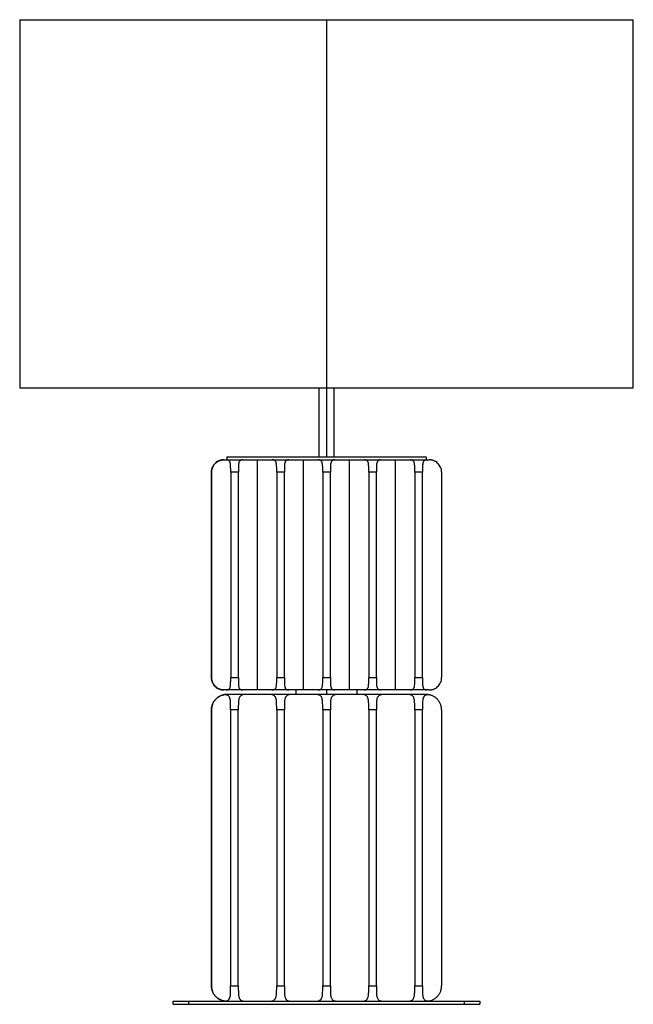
# Paper-space layout '_Posterior' of a CAD drawing. Header units: millimetres. Extents: x -134 to 266, y -357 to 285.
import ezdxf

# ---------------------------------------------------------------- set-up
doc = ezdxf.new("R2010")
doc.units = ezdxf.units.MM

psp = doc.layouts.new('_Posterior')

# ---------------------------------------------------------------- linework, layer by layer
at = {"color": 7, "linetype": 'Continuous', "lineweight": 25}
for p, q in [((-134.22, 285.1), (-134.22, 45.1)), ((-134.22, 285.1), (265.78, 285.1)), ((65.78, 285.1), (65.78, 0.1)), ((265.78, 45.1), (265.78, 285.1)), ((-134.22, 45.1), (265.78, 45.1)), ((60.78, 45.1), (60.78, 0.1)), ((70.78, 0.1), (70.78, 45.1)), ((0.72, 0.1), (130.84, 0.1)), ((0.72, 0.1), (0.72, -1.9)), ((130.72, 0.1), (130.72, -1.9)), ((130.84, 0.1), (130.84, -1.9)), ((-1.19, -1.9), (132.81, -1.9)), ((20.81, -151.9), (20.81, -1.9)), ((50.81, -151.9), (50.81, -1.9)), ((80.81, -151.9), (80.81, -1.9)), ((110.81, -151.9), (110.81, -1.9)), ((-9.25, -143.9), (-9.25, -9.9)), ((-9.25, -9.9), (-9.25, -9.9)), ((-9.25, -9.9), (-9.25, -143.9)), ((-9.23, -9.9), (-9.24, -9.9)), ((-9.24, -9.9), (-9.24, -143.9)), ((-9.23, -143.9), (-9.23, -9.9)), ((-9.22, -143.9), (-9.22, -9.9)), ((-9.22, -9.9), (-9.22, -9.9)), ((-9.22, -9.9), (-9.22, -143.9)), ((-9.2, -9.9), (-9.21, -9.9)), ((-9.21, -9.9), (-9.21, -143.9)), ((-9.2, -143.9), (-9.2, -9.9)), ((-9.19, -143.9), (-9.19, -9.9)), ((-9.19, -9.9), (-9.19, -9.9)), ((-9.19, -9.9), (-9.19, -143.9)), ((3.32, -9.9), (3.32, -143.9)), ((8.32, -9.9), (3.32, -9.9)), ((8.32, -143.9), (8.32, -9.9)), ((33.32, -9.9), (33.32, -143.9)), ((38.32, -9.9), (33.32, -9.9)), ((38.32, -143.9), (38.32, -9.9)), ((68.32, -9.9), (63.32, -9.9)), ((63.32, -9.9), (63.32, -143.9)), ((68.32, -143.9), (68.32, -9.9)), ((98.32, -9.9), (93.32, -9.9)), ((93.32, -9.9), (93.32, -143.9)), ((98.32, -143.9), (98.32, -9.9)), ((123.32, -9.9), (123.32, -143.9)), ((128.32, -9.9), (123.32, -9.9)), ((128.32, -143.9), (128.32, -9.9)), ((140.81, -9.9), (140.81, -143.9)), ((-9.25, -143.9), (-9.25, -143.9)), ((-9.24, -143.9), (-9.23, -143.9)), ((-9.22, -143.9), (-9.22, -143.9)), ((-9.21, -143.9), (-9.2, -143.9)), ((-9.19, -143.9), (-9.19, -143.9)), ((3.32, -143.9), (8.32, -143.9)), ((33.32, -143.9), (38.32, -143.9)), ((63.32, -143.9), (68.32, -143.9)), ((93.32, -143.9), (98.32, -143.9)), ((123.32, -143.9), (128.32, -143.9)), ((132.81, -151.9), (-1.19, -151.9)), ((45.78, -151.9), (45.78, -154.9)), ((65.7, -151.9), (65.7, -154.9)), ((85.78, -154.9), (85.78, -151.9)), ((130.8, -154.9), (0.79, -154.9)), ((0.79, -154.9), (0.79, -154.9)), ((-9.24, -344.9), (-9.24, -164.9)), ((-9.24, -164.9), (-9.24, -164.9)), ((-9.24, -164.9), (-9.24, -344.9)), ((-9.23, -344.9), (-9.23, -164.9)), ((-9.23, -164.9), (-9.23, -164.9)), ((-9.23, -164.9), (-9.23, -344.9)), ((-9.22, -344.9), (-9.22, -164.9)), ((-9.22, -164.9), (-9.22, -164.9)), ((-9.22, -164.9), (-9.22, -344.9)), ((-9.21, -344.9), (-9.21, -164.9)), ((-9.21, -164.9), (-9.21, -164.9)), ((-9.21, -164.9), (-9.21, -344.9)), ((-9.2, -344.9), (-9.2, -164.9)), ((-9.2, -164.9), (-9.2, -164.9)), ((-9.2, -164.9), (-9.2, -344.9)), ((3.3, -164.9), (3.3, -344.9)), ((8.3, -164.9), (3.3, -164.9)), ((8.3, -344.9), (8.3, -164.9)), ((33.3, -164.9), (33.3, -344.9)), ((38.3, -164.9), (33.3, -164.9)), ((38.3, -344.9), (38.3, -164.9)), ((63.3, -164.9), (63.3, -344.9)), ((68.3, -164.9), (63.3, -164.9)), ((68.3, -344.9), (68.3, -164.9)), ((93.3, -164.9), (93.3, -344.9)), ((98.3, -164.9), (93.3, -164.9)), ((98.3, -344.9), (98.3, -164.9)), ((123.3, -164.9), (123.3, -344.9)), ((128.3, -164.9), (123.3, -164.9)), ((128.3, -344.9), (128.3, -164.9)), ((140.8, -164.9), (140.8, -344.9)), ((-9.24, -344.9), (-9.24, -344.9)), ((-9.23, -344.9), (-9.23, -344.9)), ((-9.22, -344.9), (-9.22, -344.9)), ((-9.21, -344.9), (-9.21, -344.9)), ((-9.2, -344.9), (-9.2, -344.9)), ((3.3, -344.9), (8.3, -344.9)), ((33.3, -344.9), (38.3, -344.9)), ((63.3, -344.9), (68.3, -344.9)), ((93.3, -344.9), (98.3, -344.9)), ((123.3, -344.9), (128.3, -344.9)), ((-34.22, -356.9), (-34.22, -354.9)), ((-34.22, -354.9), (165.78, -354.9)), ((-34.22, -356.9), (165.78, -356.9)), ((-24.22, -354.9), (-24.22, -356.9)), ((155.78, -356.9), (155.78, -354.9)), ((165.78, -354.9), (165.78, -356.9))]:
    psp.add_line(p, q, dxfattribs=at)
for points, knots in [([(-1.25, -1.9), (-1.32, -1.9), (-1.47, -1.91), (-1.69, -1.92), (-1.91, -1.93), (-2.14, -1.95), (-2.36, -1.98), (-2.74, -2.04), (-3.28, -2.16), (-4, -2.38), (-4.7, -2.67), (-5.63, -3.17), (-6.71, -3.98), (-7.81, -5.22), (-8.63, -6.67), (-9.13, -8.24), (-9.25, -9.35), (-9.25, -9.9), (-9.25, -9.9)], [0, 0, 0, 0, 0.0216553, 0.0429678, 0.0639483, 0.0846082, 0.1049591, 0.1250137, 0.1886134, 0.2503371, 0.313005, 0.3747801, 0.4998531, 0.6249981, 0.7497486, 0.8743562, 0.9990443, 1, 1, 1, 1]), ([(-1.23, -1.9), (-1.31, -1.9), (-1.45, -1.91), (-1.68, -1.92), (-1.9, -1.93), (-2.12, -1.95), (-2.34, -1.98), (-2.72, -2.04), (-3.27, -2.16), (-3.98, -2.38), (-4.69, -2.67), (-5.61, -3.17), (-6.7, -3.98), (-7.79, -5.22), (-8.61, -6.67), (-9.12, -8.24), (-9.23, -9.35), (-9.23, -9.9), (-9.23, -9.9)], [0, 0, 0, 0, 0.021655, 0.042968, 0.063948, 0.084608, 0.104959, 0.125014, 0.188613, 0.250337, 0.313005, 0.37478, 0.499853, 0.624998, 0.749749, 0.874356, 0.999044, 1, 1, 1, 1]), ([(-1.22, -1.9), (-1.29, -1.9), (-1.44, -1.91), (-1.66, -1.92), (-1.88, -1.93), (-2.1, -1.95), (-2.33, -1.98), (-2.71, -2.04), (-3.25, -2.16), (-3.96, -2.38), (-4.67, -2.67), (-5.59, -3.17), (-6.68, -3.98), (-7.78, -5.22), (-8.6, -6.67), (-9.1, -8.24), (-9.22, -9.35), (-9.22, -9.9), (-9.22, -9.9)], [0, 0, 0, 0, 0.021655, 0.042968, 0.063948, 0.084608, 0.104959, 0.125014, 0.188613, 0.250337, 0.313005, 0.37478, 0.499853, 0.624998, 0.749749, 0.874356, 0.999044, 1, 1, 1, 1]), ([(-1.2, -1.9), (-1.28, -1.9), (-1.42, -1.91), (-1.64, -1.92), (-1.87, -1.93), (-2.09, -1.95), (-2.31, -1.98), (-2.69, -2.04), (-3.24, -2.16), (-3.95, -2.38), (-4.65, -2.67), (-5.58, -3.17), (-6.67, -3.98), (-7.76, -5.22), (-8.58, -6.67), (-9.09, -8.24), (-9.2, -9.35), (-9.2, -9.9), (-9.2, -9.9)], [0, 0, 0, 0, 0.021655, 0.042968, 0.063948, 0.084608, 0.104959, 0.125014, 0.188613, 0.250337, 0.313005, 0.37478, 0.499853, 0.624998, 0.749749, 0.874356, 0.999044, 1, 1, 1, 1]), ([(-1.19, -1.9), (-1.26, -1.9), (-1.41, -1.91), (-1.63, -1.92), (-1.85, -1.93), (-2.07, -1.95), (-2.29, -1.98), (-2.68, -2.04), (-3.22, -2.16), (-3.93, -2.38), (-4.64, -2.67), (-5.56, -3.17), (-6.65, -3.98), (-7.74, -5.22), (-8.56, -6.67), (-9.07, -8.24), (-9.19, -9.35), (-9.19, -9.9), (-9.19, -9.9)], [0, 0, 0, 0, 0.021655, 0.042968, 0.063948, 0.084608, 0.104959, 0.125014, 0.188613, 0.250337, 0.313005, 0.37478, 0.499853, 0.624998, 0.749749, 0.874356, 0.999044, 1, 1, 1, 1]), ([(-9.19, -9.9), (-9.19, -9.81), (-9.19, -9.63), (-9.17, -9.35), (-9.15, -9.08), (-9.12, -8.81), (-9.07, -8.54), (-8.99, -8.09), (-8.82, -7.46), (-8.53, -6.69), (-8.16, -5.95), (-7.57, -5.02), (-6.66, -3.99), (-5.57, -3.18), (-4.65, -2.68), (-3.94, -2.38), (-3.23, -2.16), (-2.61, -2.02), (-2.08, -1.95), (-1.63, -1.91), (-1.34, -1.91), (-1.19, -1.9)], [0, 0, 0, 0, 0.0208621, 0.0416747, 0.0624624, 0.0832498, 0.1040618, 0.1249229, 0.187579, 0.2501832, 0.3125477, 0.374758, 0.4997011, 0.624502, 0.6864233, 0.7492445, 0.8109968, 0.8746314, 0.9151461, 0.9569044, 1, 1, 1, 1]), ([(3.32, -9.9), (3.32, -9.81), (3.32, -9.63), (3.32, -9.35), (3.32, -9.08), (3.32, -8.81), (3.32, -8.54), (3.32, -8.09), (3.31, -7.46), (3.3, -6.69), (3.28, -5.95), (3.22, -5.02), (3.08, -3.99), (2.8, -3.18), (2.47, -2.68), (2.17, -2.38), (1.81, -2.16), (1.45, -2.02), (1.1, -1.95), (0.77, -1.91), (0.54, -1.91), (0.42, -1.9)], [0, 0, 0, 0, 0.0208621, 0.0416747, 0.0624624, 0.0832498, 0.1040618, 0.1249229, 0.187579, 0.2501832, 0.3125477, 0.374758, 0.4997011, 0.624502, 0.6864233, 0.7492445, 0.8109968, 0.8746314, 0.9151461, 0.9569044, 1, 1, 1, 1]), ([(11.21, -1.9), (11.15, -1.9), (11.03, -1.91), (10.86, -1.92), (10.69, -1.93), (10.54, -1.95), (10.39, -1.98), (10.14, -2.04), (9.82, -2.16), (9.47, -2.38), (9.17, -2.67), (8.84, -3.17), (8.56, -3.98), (8.42, -5.02), (8.36, -5.95), (8.33, -6.68), (8.32, -7.46), (8.32, -8.17), (8.32, -8.8), (8.32, -9.35), (8.32, -9.72), (8.32, -9.9)], [0, 0, 0, 0, 0.021644, 0.042945, 0.063914, 0.084563, 0.104903, 0.124946, 0.188512, 0.250202, 0.312836, 0.374578, 0.499584, 0.624661, 0.687009, 0.74952, 0.812079, 0.874698, 0.916496, 0.958197, 1, 1, 1, 1]), ([(33.32, -9.9), (33.32, -9.81), (33.32, -9.63), (33.32, -9.35), (33.32, -9.08), (33.32, -8.81), (33.32, -8.54), (33.32, -8.09), (33.31, -7.46), (33.3, -6.69), (33.28, -5.95), (33.22, -5.02), (33.08, -3.99), (32.8, -3.18), (32.47, -2.68), (32.17, -2.38), (31.81, -2.16), (31.45, -2.02), (31.1, -1.95), (30.77, -1.91), (30.54, -1.91), (30.42, -1.9)], [0, 0, 0, 0, 0.020862, 0.041675, 0.062462, 0.08325, 0.104062, 0.124923, 0.187579, 0.250183, 0.312548, 0.374758, 0.499701, 0.624502, 0.686423, 0.749244, 0.810997, 0.874631, 0.915146, 0.956904, 1, 1, 1, 1]), ([(41.21, -1.9), (41.15, -1.9), (41.03, -1.91), (40.86, -1.92), (40.69, -1.93), (40.54, -1.95), (40.39, -1.98), (40.14, -2.04), (39.82, -2.16), (39.47, -2.38), (39.17, -2.67), (38.84, -3.17), (38.56, -3.98), (38.42, -5.02), (38.36, -5.95), (38.33, -6.68), (38.32, -7.46), (38.32, -8.17), (38.32, -8.8), (38.32, -9.35), (38.32, -9.72), (38.32, -9.9)], [0, 0, 0, 0, 0.021644, 0.042945, 0.063914, 0.084563, 0.104903, 0.124946, 0.188512, 0.250202, 0.312836, 0.374578, 0.499584, 0.624661, 0.687009, 0.74952, 0.812079, 0.874698, 0.916496, 0.958197, 1, 1, 1, 1]), ([(63.32, -9.9), (63.32, -9.81), (63.32, -9.63), (63.32, -9.35), (63.32, -9.08), (63.32, -8.81), (63.32, -8.54), (63.32, -8.09), (63.31, -7.46), (63.3, -6.69), (63.28, -5.95), (63.22, -5.02), (63.08, -3.99), (62.8, -3.18), (62.47, -2.68), (62.17, -2.38), (61.81, -2.16), (61.45, -2.02), (61.1, -1.95), (60.77, -1.91), (60.54, -1.91), (60.42, -1.9)], [0, 0, 0, 0, 0.020862, 0.041675, 0.062462, 0.08325, 0.104062, 0.124923, 0.187579, 0.250183, 0.312548, 0.374758, 0.499701, 0.624502, 0.686423, 0.749244, 0.810997, 0.874631, 0.915146, 0.956904, 1, 1, 1, 1]), ([(71.21, -1.9), (71.15, -1.9), (71.03, -1.91), (70.86, -1.92), (70.69, -1.93), (70.54, -1.95), (70.39, -1.98), (70.14, -2.04), (69.82, -2.16), (69.47, -2.38), (69.17, -2.67), (68.84, -3.17), (68.56, -3.98), (68.42, -5.02), (68.36, -5.95), (68.33, -6.68), (68.32, -7.46), (68.32, -8.17), (68.32, -8.8), (68.32, -9.35), (68.32, -9.72), (68.32, -9.9)], [0, 0, 0, 0, 0.021644, 0.042945, 0.063914, 0.084563, 0.104903, 0.124946, 0.188512, 0.250202, 0.312836, 0.374578, 0.499584, 0.624661, 0.687009, 0.74952, 0.812079, 0.874698, 0.916496, 0.958197, 1, 1, 1, 1]), ([(93.32, -9.9), (93.32, -9.81), (93.32, -9.63), (93.32, -9.35), (93.32, -9.08), (93.32, -8.81), (93.32, -8.54), (93.32, -8.09), (93.31, -7.46), (93.3, -6.69), (93.28, -5.95), (93.22, -5.02), (93.08, -3.99), (92.8, -3.18), (92.47, -2.68), (92.17, -2.38), (91.81, -2.16), (91.45, -2.02), (91.1, -1.95), (90.77, -1.91), (90.54, -1.91), (90.42, -1.9)], [0, 0, 0, 0, 0.020862, 0.041675, 0.062462, 0.08325, 0.104062, 0.124923, 0.187579, 0.250183, 0.312548, 0.374758, 0.499701, 0.624502, 0.686423, 0.749244, 0.810997, 0.874631, 0.915146, 0.956904, 1, 1, 1, 1]), ([(101.21, -1.9), (101.15, -1.9), (101.03, -1.91), (100.86, -1.92), (100.69, -1.93), (100.54, -1.95), (100.39, -1.98), (100.14, -2.04), (99.82, -2.16), (99.47, -2.38), (99.17, -2.67), (98.84, -3.17), (98.56, -3.98), (98.42, -5.02), (98.36, -5.95), (98.33, -6.68), (98.32, -7.46), (98.32, -8.17), (98.32, -8.8), (98.32, -9.35), (98.32, -9.72), (98.32, -9.9)], [0, 0, 0, 0, 0.021644, 0.042945, 0.063914, 0.084563, 0.104903, 0.124946, 0.188512, 0.250202, 0.312836, 0.374578, 0.499584, 0.624661, 0.687009, 0.74952, 0.812079, 0.874698, 0.916496, 0.958197, 1, 1, 1, 1]), ([(123.32, -9.9), (123.32, -9.81), (123.32, -9.63), (123.32, -9.35), (123.32, -9.08), (123.32, -8.81), (123.32, -8.54), (123.32, -8.09), (123.31, -7.46), (123.3, -6.69), (123.28, -5.95), (123.22, -5.02), (123.08, -3.99), (122.8, -3.18), (122.47, -2.68), (122.17, -2.38), (121.81, -2.16), (121.45, -2.02), (121.1, -1.95), (120.77, -1.91), (120.54, -1.91), (120.42, -1.9)], [0, 0, 0, 0, 0.020862, 0.041675, 0.062462, 0.08325, 0.104062, 0.124923, 0.187579, 0.250183, 0.312548, 0.374758, 0.499701, 0.624502, 0.686423, 0.749244, 0.810997, 0.874631, 0.915146, 0.956904, 1, 1, 1, 1]), ([(131.21, -1.9), (131.15, -1.9), (131.03, -1.91), (130.86, -1.92), (130.69, -1.93), (130.54, -1.95), (130.39, -1.98), (130.14, -2.04), (129.82, -2.16), (129.47, -2.38), (129.17, -2.67), (128.84, -3.17), (128.56, -3.98), (128.42, -5.02), (128.36, -5.95), (128.33, -6.68), (128.32, -7.46), (128.32, -8.17), (128.32, -8.8), (128.32, -9.35), (128.32, -9.72), (128.32, -9.9)], [0, 0, 0, 0, 0.021644, 0.042945, 0.063914, 0.084563, 0.104903, 0.124946, 0.188512, 0.250202, 0.312836, 0.374578, 0.499584, 0.624661, 0.687009, 0.74952, 0.812079, 0.874698, 0.916496, 0.958197, 1, 1, 1, 1]), ([(140.81, -9.9), (140.81, -9.9), (140.81, -9.36), (140.7, -8.25), (140.19, -6.67), (139.37, -5.23), (138.28, -3.99), (137.2, -3.18), (136.27, -2.68), (135.57, -2.38), (134.85, -2.16), (134.23, -2.02), (133.7, -1.95), (133.25, -1.91), (132.96, -1.91), (132.81, -1.9)], [0, 0, 0, 0, 0.0000039, 0.1247799, 0.2499401, 0.3744102, 0.4994229, 0.6242932, 0.6862489, 0.749105, 0.8108917, 0.8745616, 0.9150989, 0.9568805, 1, 1, 1, 1]), ([(-9.25, -143.9), (-9.25, -143.9), (-9.25, -144.45), (-9.14, -145.56), (-8.63, -147.14), (-7.81, -148.58), (-6.72, -149.82), (-5.63, -150.63), (-4.71, -151.13), (-4, -151.43), (-3.29, -151.65), (-2.67, -151.79), (-2.13, -151.86), (-1.69, -151.9), (-1.4, -151.9), (-1.25, -151.9)], [0, 0, 0, 0, 0.000004, 0.12478, 0.24994, 0.37441, 0.499423, 0.624293, 0.686249, 0.749105, 0.810892, 0.874562, 0.915099, 0.95688, 1, 1, 1, 1]), ([(-9.23, -143.9), (-9.23, -143.9), (-9.23, -144.45), (-9.12, -145.56), (-8.62, -147.14), (-7.8, -148.58), (-6.7, -149.82), (-5.62, -150.63), (-4.69, -151.13), (-3.99, -151.43), (-3.27, -151.65), (-2.65, -151.79), (-2.12, -151.86), (-1.67, -151.9), (-1.38, -151.9), (-1.23, -151.9)], [0, 0, 0, 0, 0.0000039, 0.1247799, 0.2499401, 0.3744102, 0.4994229, 0.6242932, 0.6862489, 0.749105, 0.8108917, 0.8745616, 0.9150989, 0.9568805, 1, 1, 1, 1]), ([(-9.22, -143.9), (-9.22, -143.9), (-9.22, -144.45), (-9.1, -145.56), (-8.6, -147.14), (-7.78, -148.58), (-6.69, -149.82), (-5.6, -150.63), (-4.68, -151.13), (-3.97, -151.43), (-3.26, -151.65), (-2.64, -151.79), (-2.1, -151.86), (-1.66, -151.9), (-1.36, -151.9), (-1.22, -151.9)], [0, 0, 0, 0, 0.0000039, 0.1247799, 0.2499401, 0.3744102, 0.4994229, 0.6242932, 0.6862489, 0.749105, 0.8108917, 0.8745616, 0.9150989, 0.9568805, 1, 1, 1, 1]), ([(-9.2, -143.9), (-9.2, -143.9), (-9.2, -144.45), (-9.09, -145.56), (-8.58, -147.14), (-7.76, -148.58), (-6.67, -149.82), (-5.59, -150.63), (-4.66, -151.13), (-3.96, -151.43), (-3.24, -151.65), (-2.62, -151.79), (-2.09, -151.86), (-1.64, -151.9), (-1.35, -151.9), (-1.2, -151.9)], [0, 0, 0, 0, 0.000004, 0.12478, 0.24994, 0.37441, 0.499423, 0.624293, 0.686249, 0.749105, 0.810892, 0.874562, 0.915099, 0.95688, 1, 1, 1, 1]), ([(-9.19, -143.9), (-9.19, -143.9), (-9.19, -144.45), (-9.07, -145.56), (-8.57, -147.14), (-7.75, -148.58), (-6.66, -149.82), (-5.57, -150.63), (-4.65, -151.13), (-3.94, -151.43), (-3.23, -151.65), (-2.6, -151.79), (-2.07, -151.86), (-1.62, -151.9), (-1.33, -151.9), (-1.19, -151.9)], [0, 0, 0, 0, 0.000004, 0.12478, 0.24994, 0.37441, 0.499423, 0.624293, 0.686249, 0.749105, 0.810892, 0.874562, 0.915099, 0.95688, 1, 1, 1, 1]), ([(-1.19, -151.9), (-1.27, -151.9), (-1.41, -151.9), (-1.63, -151.89), (-1.86, -151.88), (-2.08, -151.86), (-2.3, -151.83), (-2.68, -151.77), (-3.22, -151.65), (-3.94, -151.43), (-4.64, -151.14), (-5.57, -150.64), (-6.65, -149.83), (-7.57, -148.79), (-8.16, -147.86), (-8.53, -147.13), (-8.82, -146.35), (-9.01, -145.64), (-9.12, -145.01), (-9.18, -144.46), (-9.19, -144.09), (-9.19, -143.9)], [0, 0, 0, 0, 0.021644, 0.042945, 0.063914, 0.084563, 0.104903, 0.124946, 0.188512, 0.250202, 0.312836, 0.374578, 0.499584, 0.624661, 0.687009, 0.74952, 0.812079, 0.874698, 0.916496, 0.958197, 1, 1, 1, 1]), ([(0.42, -151.9), (0.48, -151.9), (0.6, -151.9), (0.77, -151.89), (0.94, -151.88), (1.09, -151.86), (1.24, -151.83), (1.49, -151.77), (1.81, -151.65), (2.17, -151.43), (2.47, -151.14), (2.8, -150.64), (3.08, -149.83), (3.22, -148.79), (3.28, -147.86), (3.3, -147.13), (3.31, -146.35), (3.32, -145.64), (3.32, -145.01), (3.32, -144.46), (3.32, -144.09), (3.32, -143.9)], [0, 0, 0, 0, 0.021644, 0.042945, 0.063914, 0.084563, 0.104903, 0.124946, 0.188512, 0.250202, 0.312836, 0.374578, 0.499584, 0.624661, 0.687009, 0.74952, 0.812079, 0.874698, 0.916496, 0.958197, 1, 1, 1, 1]), ([(8.32, -143.9), (8.32, -144), (8.32, -144.18), (8.32, -144.45), (8.32, -144.73), (8.32, -145), (8.32, -145.27), (8.32, -145.72), (8.32, -146.35), (8.33, -147.12), (8.36, -147.86), (8.42, -148.78), (8.56, -149.82), (8.83, -150.63), (9.16, -151.13), (9.46, -151.43), (9.82, -151.65), (10.18, -151.79), (10.53, -151.86), (10.86, -151.9), (11.09, -151.9), (11.21, -151.9)], [0, 0, 0, 0, 0.020862, 0.041675, 0.062462, 0.08325, 0.104062, 0.124923, 0.187579, 0.250183, 0.312548, 0.374758, 0.499701, 0.624502, 0.686423, 0.749244, 0.810997, 0.874631, 0.915146, 0.956904, 1, 1, 1, 1]), ([(30.42, -151.9), (30.48, -151.9), (30.6, -151.9), (30.77, -151.89), (30.94, -151.88), (31.09, -151.86), (31.24, -151.83), (31.49, -151.77), (31.81, -151.65), (32.17, -151.43), (32.47, -151.14), (32.8, -150.64), (33.08, -149.83), (33.22, -148.79), (33.28, -147.86), (33.3, -147.13), (33.31, -146.35), (33.32, -145.64), (33.32, -145.01), (33.32, -144.46), (33.32, -144.09), (33.32, -143.9)], [0, 0, 0, 0, 0.021644, 0.042945, 0.063914, 0.084563, 0.104903, 0.124946, 0.188512, 0.250202, 0.312836, 0.374578, 0.499584, 0.624661, 0.687009, 0.74952, 0.812079, 0.874698, 0.916496, 0.958197, 1, 1, 1, 1]), ([(38.32, -143.9), (38.32, -144), (38.32, -144.18), (38.32, -144.45), (38.32, -144.73), (38.32, -145), (38.32, -145.27), (38.32, -145.72), (38.32, -146.35), (38.33, -147.12), (38.36, -147.86), (38.42, -148.78), (38.56, -149.82), (38.83, -150.63), (39.16, -151.13), (39.46, -151.43), (39.82, -151.65), (40.18, -151.79), (40.53, -151.86), (40.86, -151.9), (41.09, -151.9), (41.21, -151.9)], [0, 0, 0, 0, 0.0208621, 0.0416747, 0.0624624, 0.0832498, 0.1040618, 0.1249229, 0.187579, 0.2501832, 0.3125477, 0.374758, 0.4997011, 0.624502, 0.6864233, 0.7492445, 0.8109968, 0.8746314, 0.9151461, 0.9569044, 1, 1, 1, 1]), ([(60.42, -151.9), (60.48, -151.9), (60.6, -151.9), (60.77, -151.89), (60.94, -151.88), (61.09, -151.86), (61.24, -151.83), (61.49, -151.77), (61.81, -151.65), (62.17, -151.43), (62.47, -151.14), (62.8, -150.64), (63.08, -149.83), (63.22, -148.79), (63.28, -147.86), (63.3, -147.13), (63.31, -146.35), (63.32, -145.64), (63.32, -145.01), (63.32, -144.46), (63.32, -144.09), (63.32, -143.9)], [0, 0, 0, 0, 0.021644, 0.042945, 0.063914, 0.084563, 0.104903, 0.124946, 0.188512, 0.250202, 0.312836, 0.374578, 0.499584, 0.624661, 0.687009, 0.74952, 0.812079, 0.874698, 0.916496, 0.958197, 1, 1, 1, 1]), ([(68.32, -143.9), (68.32, -144), (68.32, -144.18), (68.32, -144.45), (68.32, -144.73), (68.32, -145), (68.32, -145.27), (68.32, -145.72), (68.32, -146.35), (68.33, -147.12), (68.36, -147.86), (68.42, -148.78), (68.56, -149.82), (68.83, -150.63), (69.16, -151.13), (69.46, -151.43), (69.82, -151.65), (70.18, -151.79), (70.53, -151.86), (70.86, -151.9), (71.09, -151.9), (71.21, -151.9)], [0, 0, 0, 0, 0.020862, 0.041675, 0.062462, 0.08325, 0.104062, 0.124923, 0.187579, 0.250183, 0.312548, 0.374758, 0.499701, 0.624502, 0.686423, 0.749244, 0.810997, 0.874631, 0.915146, 0.956904, 1, 1, 1, 1]), ([(90.42, -151.9), (90.48, -151.9), (90.6, -151.9), (90.77, -151.89), (90.94, -151.88), (91.09, -151.86), (91.24, -151.83), (91.49, -151.77), (91.81, -151.65), (92.17, -151.43), (92.47, -151.14), (92.8, -150.64), (93.08, -149.83), (93.22, -148.79), (93.28, -147.86), (93.3, -147.13), (93.31, -146.35), (93.32, -145.64), (93.32, -145.01), (93.32, -144.46), (93.32, -144.09), (93.32, -143.9)], [0, 0, 0, 0, 0.0216436, 0.0429447, 0.0639139, 0.0845626, 0.1049026, 0.1249463, 0.1885118, 0.2502022, 0.3128364, 0.3745782, 0.4995837, 0.6246613, 0.6870091, 0.7495197, 0.8120792, 0.8746982, 0.9164963, 0.958197, 1, 1, 1, 1]), ([(98.32, -143.9), (98.32, -144), (98.32, -144.18), (98.32, -144.45), (98.32, -144.73), (98.32, -145), (98.32, -145.27), (98.32, -145.72), (98.32, -146.35), (98.33, -147.12), (98.36, -147.86), (98.42, -148.78), (98.56, -149.82), (98.83, -150.63), (99.16, -151.13), (99.46, -151.43), (99.82, -151.65), (100.18, -151.79), (100.53, -151.86), (100.86, -151.9), (101.09, -151.9), (101.21, -151.9)], [0, 0, 0, 0, 0.020862, 0.041675, 0.062462, 0.08325, 0.104062, 0.124923, 0.187579, 0.250183, 0.312548, 0.374758, 0.499701, 0.624502, 0.686423, 0.749244, 0.810997, 0.874631, 0.915146, 0.956904, 1, 1, 1, 1]), ([(120.42, -151.9), (120.48, -151.9), (120.6, -151.9), (120.77, -151.89), (120.94, -151.88), (121.09, -151.86), (121.24, -151.83), (121.49, -151.77), (121.81, -151.65), (122.17, -151.43), (122.47, -151.14), (122.8, -150.64), (123.08, -149.83), (123.22, -148.79), (123.28, -147.86), (123.3, -147.13), (123.31, -146.35), (123.32, -145.64), (123.32, -145.01), (123.32, -144.46), (123.32, -144.09), (123.32, -143.9)], [0, 0, 0, 0, 0.021644, 0.042945, 0.063914, 0.084563, 0.104903, 0.124946, 0.188512, 0.250202, 0.312836, 0.374578, 0.499584, 0.624661, 0.687009, 0.74952, 0.812079, 0.874698, 0.916496, 0.958197, 1, 1, 1, 1]), ([(128.32, -143.9), (128.32, -144), (128.32, -144.18), (128.32, -144.45), (128.32, -144.73), (128.32, -145), (128.32, -145.27), (128.32, -145.72), (128.32, -146.35), (128.33, -147.12), (128.36, -147.86), (128.42, -148.78), (128.56, -149.82), (128.83, -150.63), (129.16, -151.13), (129.46, -151.43), (129.82, -151.65), (130.18, -151.79), (130.53, -151.86), (130.86, -151.9), (131.09, -151.9), (131.21, -151.9)], [0, 0, 0, 0, 0.020862, 0.041675, 0.062462, 0.08325, 0.104062, 0.124923, 0.187579, 0.250183, 0.312548, 0.374758, 0.499701, 0.624502, 0.686423, 0.749244, 0.810997, 0.874631, 0.915146, 0.956904, 1, 1, 1, 1]), ([(132.81, -151.9), (132.89, -151.9), (133.03, -151.9), (133.26, -151.89), (133.48, -151.88), (133.7, -151.86), (133.92, -151.83), (134.3, -151.77), (134.85, -151.65), (135.56, -151.43), (136.26, -151.14), (137.19, -150.64), (138.28, -149.83), (139.37, -148.59), (140.19, -147.14), (140.7, -145.57), (140.81, -144.46), (140.81, -143.91), (140.81, -143.9)], [0, 0, 0, 0, 0.021655, 0.042968, 0.063948, 0.084608, 0.104959, 0.125014, 0.188613, 0.250337, 0.313005, 0.37478, 0.499853, 0.624998, 0.749749, 0.874356, 0.999044, 1, 1, 1, 1]), ([(0.76, -154.9), (0.7, -154.9), (0.57, -154.91), (0.36, -154.91), (0.16, -154.92), (-0.05, -154.94), (-0.25, -154.96), (-0.46, -154.98), (-0.86, -155.03), (-1.47, -155.15), (-2.62, -155.46), (-4.1, -156.09), (-5.52, -157.07), (-6.54, -158.04), (-7.23, -158.86), (-7.83, -159.76), (-8.34, -160.71), (-8.73, -161.71), (-8.97, -162.58), (-9.11, -163.29), (-9.18, -163.82), (-9.23, -164.36), (-9.23, -164.72), (-9.24, -164.9)], [0, 0, 0, 0, 0.019191, 0.037926, 0.056207, 0.07404, 0.091427, 0.108373, 0.124882, 0.189148, 0.250016, 0.376562, 0.498853, 0.561386, 0.624142, 0.68662, 0.749377, 0.81172, 0.874167, 0.905668, 0.937079, 0.968492, 1, 1, 1, 1]), ([(0.77, -154.9), (0.71, -154.9), (0.57, -154.91), (0.37, -154.91), (0.17, -154.92), (-0.04, -154.94), (-0.24, -154.96), (-0.45, -154.98), (-0.85, -155.03), (-1.46, -155.15), (-2.61, -155.46), (-4.09, -156.09), (-5.52, -157.07), (-6.53, -158.04), (-7.22, -158.86), (-7.82, -159.76), (-8.33, -160.71), (-8.73, -161.71), (-8.97, -162.58), (-9.1, -163.29), (-9.17, -163.82), (-9.22, -164.36), (-9.23, -164.72), (-9.23, -164.9)], [0, 0, 0, 0, 0.019191, 0.037926, 0.056207, 0.07404, 0.091427, 0.108373, 0.124882, 0.189148, 0.250016, 0.376562, 0.498853, 0.561386, 0.624142, 0.68662, 0.749377, 0.81172, 0.874167, 0.905668, 0.937079, 0.968492, 1, 1, 1, 1]), ([(0.78, -154.9), (0.72, -154.9), (0.58, -154.91), (0.38, -154.91), (0.17, -154.92), (-0.03, -154.94), (-0.24, -154.96), (-0.44, -154.98), (-0.84, -155.03), (-1.46, -155.15), (-2.6, -155.46), (-4.08, -156.09), (-5.51, -157.07), (-6.52, -158.04), (-7.21, -158.86), (-7.82, -159.76), (-8.32, -160.71), (-8.72, -161.71), (-8.96, -162.58), (-9.09, -163.29), (-9.17, -163.82), (-9.21, -164.36), (-9.22, -164.72), (-9.22, -164.9)], [0, 0, 0, 0, 0.019191, 0.037926, 0.056207, 0.07404, 0.091427, 0.108373, 0.124882, 0.189148, 0.250016, 0.376562, 0.498853, 0.561386, 0.624142, 0.68662, 0.749377, 0.81172, 0.874167, 0.905668, 0.937079, 0.968492, 1, 1, 1, 1]), ([(0.79, -154.9), (0.72, -154.9), (0.59, -154.91), (0.39, -154.91), (0.18, -154.92), (-0.02, -154.94), (-0.23, -154.96), (-0.43, -154.98), (-0.83, -155.03), (-1.45, -155.15), (-2.59, -155.46), (-4.07, -156.09), (-5.5, -157.07), (-6.51, -158.04), (-7.2, -158.86), (-7.81, -159.76), (-8.31, -160.71), (-8.71, -161.71), (-8.95, -162.58), (-9.08, -163.29), (-9.16, -163.82), (-9.2, -164.36), (-9.21, -164.72), (-9.21, -164.9)], [0, 0, 0, 0, 0.019191, 0.037926, 0.056207, 0.07404, 0.091427, 0.108373, 0.124882, 0.189148, 0.250016, 0.376562, 0.498853, 0.561386, 0.624142, 0.68662, 0.749377, 0.81172, 0.874167, 0.905668, 0.937079, 0.968492, 1, 1, 1, 1]), ([(-9.2, -164.9), (-9.2, -164.8), (-9.2, -164.6), (-9.19, -164.29), (-9.16, -163.98), (-9.13, -163.68), (-9.09, -163.37), (-9.04, -163.07), (-8.92, -162.52), (-8.71, -161.72), (-8.31, -160.72), (-7.81, -159.77), (-7.21, -158.88), (-6.52, -158.06), (-5.68, -157.25), (-4.67, -156.49), (-3.49, -155.84), (-2.41, -155.41), (-1.45, -155.15), (-0.79, -155.02), (-0.28, -154.96), (0.08, -154.93), (0.45, -154.91), (0.68, -154.91), (0.79, -154.9)], [0, 0, 0, 0, 0.017874, 0.035706, 0.053512, 0.071308, 0.089113, 0.106943, 0.124815, 0.187437, 0.249962, 0.312371, 0.37451, 0.437016, 0.499303, 0.58096, 0.663639, 0.749061, 0.809926, 0.874181, 0.903564, 0.934313, 0.966452, 1, 1, 1, 1]), ([(-0.36, -154.97), (-0.43, -154.98), (-0.57, -155), (-0.77, -155.03), (-0.98, -155.06), (-1.19, -155.1), (-1.4, -155.15), (-1.6, -155.2), (-2, -155.3), (-2.58, -155.48), (-3.37, -155.8), (-4.16, -156.2), (-5.19, -156.86), (-6.4, -157.88), (-7.41, -159.13), (-8.07, -160.24), (-8.48, -161.12), (-8.8, -162.03), (-8.99, -162.81), (-9.1, -163.45), (-9.16, -163.93), (-9.2, -164.42), (-9.2, -164.74), (-9.2, -164.9)], [0, 0, 0, 0, 0.0187008, 0.0371082, 0.0552278, 0.0730658, 0.0906284, 0.1079224, 0.1249546, 0.1881825, 0.249394, 0.3123505, 0.374455, 0.4989986, 0.6241139, 0.68667, 0.7494415, 0.8117657, 0.8741618, 0.9056563, 0.9370778, 0.9685008, 1, 1, 1, 1]), ([(3.3, -164.9), (3.3, -164.9), (3.3, -164.26), (3.3, -162.97), (3.29, -161.11), (3.23, -159.68), (3.11, -158.64), (2.94, -157.69), (2.6, -156.66), (2.03, -155.92), (1.42, -155.48), (0.99, -155.28), (0.61, -155.16), (0.31, -155.08), (-0.02, -155.02), (-0.25, -154.99), (-0.36, -154.97)], [0, 0, 0, 0, 0.000004, 0.124854, 0.250034, 0.374517, 0.437341, 0.499901, 0.623804, 0.74936, 0.811051, 0.874789, 0.904826, 0.935683, 0.967397, 1, 1, 1, 1]), ([(13.3, -154.9), (13.21, -154.9), (13.04, -154.91), (12.79, -154.91), (12.55, -154.92), (12.32, -154.94), (12.1, -154.96), (11.9, -154.98), (11.51, -155.03), (10.98, -155.15), (10.16, -155.46), (9.35, -156.09), (8.84, -157.07), (8.59, -158.04), (8.46, -158.86), (8.38, -159.76), (8.33, -160.71), (8.31, -161.71), (8.3, -162.58), (8.3, -163.29), (8.3, -163.82), (8.3, -164.36), (8.3, -164.72), (8.3, -164.9)], [0, 0, 0, 0, 0.019191, 0.037926, 0.056207, 0.07404, 0.091427, 0.108373, 0.124882, 0.189148, 0.250016, 0.376562, 0.498853, 0.561386, 0.624142, 0.68662, 0.749377, 0.81172, 0.874167, 0.905668, 0.937079, 0.968492, 1, 1, 1, 1]), ([(33.3, -164.9), (33.3, -164.9), (33.3, -164.19), (33.3, -162.75), (33.29, -161.04), (33.23, -159.77), (33.15, -158.88), (33.02, -158.06), (32.81, -157.25), (32.47, -156.49), (31.95, -155.84), (31.32, -155.41), (30.63, -155.15), (30.05, -155.02), (29.55, -154.96), (29.17, -154.93), (28.75, -154.91), (28.45, -154.91), (28.3, -154.9)], [0, 0, 0, 0, 0.0000039, 0.124634, 0.2496482, 0.3120827, 0.3742477, 0.4367802, 0.4990931, 0.5807849, 0.6634978, 0.7489556, 0.8098463, 0.8741282, 0.9035237, 0.9342858, 0.9664378, 1, 1, 1, 1]), ([(43.3, -154.9), (43.21, -154.9), (43.04, -154.91), (42.79, -154.91), (42.55, -154.92), (42.32, -154.94), (42.1, -154.96), (41.9, -154.98), (41.51, -155.03), (40.98, -155.15), (40.16, -155.46), (39.35, -156.09), (38.84, -157.07), (38.59, -158.04), (38.46, -158.86), (38.38, -159.76), (38.33, -160.71), (38.31, -161.71), (38.3, -162.58), (38.3, -163.29), (38.3, -163.82), (38.3, -164.36), (38.3, -164.72), (38.3, -164.9)], [0, 0, 0, 0, 0.019191, 0.037926, 0.056207, 0.07404, 0.091427, 0.108373, 0.124882, 0.189148, 0.250016, 0.376562, 0.498853, 0.561386, 0.624142, 0.68662, 0.749377, 0.81172, 0.874167, 0.905668, 0.937079, 0.968492, 1, 1, 1, 1]), ([(63.3, -164.9), (63.3, -164.9), (63.3, -164.19), (63.3, -162.75), (63.29, -161.04), (63.23, -159.77), (63.15, -158.88), (63.02, -158.06), (62.81, -157.25), (62.47, -156.49), (61.95, -155.84), (61.32, -155.41), (60.63, -155.15), (60.05, -155.02), (59.55, -154.96), (59.17, -154.93), (58.75, -154.91), (58.45, -154.91), (58.3, -154.9)], [0, 0, 0, 0, 0.000004, 0.124634, 0.249648, 0.312083, 0.374248, 0.43678, 0.499093, 0.580785, 0.663498, 0.748956, 0.809846, 0.874128, 0.903524, 0.934286, 0.966438, 1, 1, 1, 1]), ([(73.3, -154.9), (73.21, -154.9), (73.04, -154.91), (72.79, -154.91), (72.55, -154.92), (72.32, -154.94), (72.1, -154.96), (71.9, -154.98), (71.51, -155.03), (70.98, -155.15), (70.16, -155.46), (69.35, -156.09), (68.84, -157.07), (68.59, -158.04), (68.46, -158.86), (68.38, -159.76), (68.33, -160.71), (68.31, -161.71), (68.3, -162.58), (68.3, -163.29), (68.3, -163.82), (68.3, -164.36), (68.3, -164.72), (68.3, -164.9)], [0, 0, 0, 0, 0.019191, 0.037926, 0.056207, 0.07404, 0.091427, 0.108373, 0.124882, 0.189148, 0.250016, 0.376562, 0.498853, 0.561386, 0.624142, 0.68662, 0.749377, 0.81172, 0.874167, 0.905668, 0.937079, 0.968492, 1, 1, 1, 1]), ([(93.3, -164.9), (93.3, -164.9), (93.3, -164.19), (93.3, -162.75), (93.29, -161.04), (93.23, -159.77), (93.15, -158.88), (93.02, -158.06), (92.81, -157.25), (92.47, -156.49), (91.95, -155.84), (91.32, -155.41), (90.63, -155.15), (90.05, -155.02), (89.55, -154.96), (89.17, -154.93), (88.75, -154.91), (88.45, -154.91), (88.3, -154.9)], [0, 0, 0, 0, 0.000004, 0.124634, 0.249648, 0.312083, 0.374248, 0.43678, 0.499093, 0.580785, 0.663498, 0.748956, 0.809846, 0.874128, 0.903524, 0.934286, 0.966438, 1, 1, 1, 1]), ([(103.3, -154.9), (103.21, -154.9), (103.04, -154.91), (102.79, -154.91), (102.55, -154.92), (102.32, -154.94), (102.1, -154.96), (101.9, -154.98), (101.51, -155.03), (100.98, -155.15), (100.16, -155.46), (99.35, -156.09), (98.84, -157.07), (98.59, -158.04), (98.46, -158.86), (98.38, -159.76), (98.33, -160.71), (98.31, -161.71), (98.3, -162.58), (98.3, -163.29), (98.3, -163.82), (98.3, -164.36), (98.3, -164.72), (98.3, -164.9)], [0, 0, 0, 0, 0.019191, 0.037926, 0.056207, 0.07404, 0.091427, 0.108373, 0.124882, 0.189148, 0.250016, 0.376562, 0.498853, 0.561386, 0.624142, 0.68662, 0.749377, 0.81172, 0.874167, 0.905668, 0.937079, 0.968492, 1, 1, 1, 1]), ([(123.3, -164.9), (123.3, -164.9), (123.3, -164.19), (123.3, -162.75), (123.29, -161.04), (123.23, -159.77), (123.15, -158.88), (123.02, -158.06), (122.81, -157.25), (122.47, -156.49), (121.95, -155.84), (121.32, -155.41), (120.63, -155.15), (120.05, -155.02), (119.55, -154.96), (119.17, -154.93), (118.75, -154.91), (118.45, -154.91), (118.3, -154.9)], [0, 0, 0, 0, 0.000004, 0.124634, 0.249648, 0.312083, 0.374248, 0.43678, 0.499093, 0.580785, 0.663498, 0.748956, 0.809846, 0.874128, 0.903524, 0.934286, 0.966438, 1, 1, 1, 1]), ([(131.96, -154.97), (131.89, -154.98), (131.76, -155), (131.57, -155.03), (131.38, -155.06), (131.2, -155.1), (131.03, -155.15), (130.87, -155.2), (130.58, -155.3), (130.18, -155.48), (129.73, -155.8), (129.35, -156.2), (128.94, -156.86), (128.59, -157.88), (128.42, -159.13), (128.35, -160.24), (128.32, -161.12), (128.31, -162.03), (128.3, -162.81), (128.3, -163.45), (128.3, -163.93), (128.3, -164.42), (128.3, -164.74), (128.3, -164.9)], [0, 0, 0, 0, 0.0187008, 0.0371082, 0.0552278, 0.0730658, 0.0906284, 0.1079224, 0.1249546, 0.1881825, 0.249394, 0.3123505, 0.374455, 0.4989986, 0.6241139, 0.68667, 0.7494415, 0.8117657, 0.8741618, 0.9056563, 0.9370778, 0.9685008, 1, 1, 1, 1]), ([(140.8, -164.9), (140.8, -164.8), (140.79, -164.58), (140.78, -164.26), (140.75, -163.94), (140.72, -163.62), (140.67, -163.3), (140.58, -162.77), (140.4, -162.04), (140.07, -161.13), (139.67, -160.25), (139.18, -159.42), (138.61, -158.64), (137.77, -157.69), (136.56, -156.66), (135.25, -155.92), (134.19, -155.48), (133.54, -155.28), (133.04, -155.16), (132.68, -155.08), (132.32, -155.02), (132.08, -154.99), (131.96, -154.97)], [0, 0, 0, 0, 0.0208666, 0.0416896, 0.0624907, 0.0832914, 0.1041135, 0.1249785, 0.1876449, 0.2502459, 0.3126372, 0.3748229, 0.4376159, 0.5001449, 0.6239874, 0.7494822, 0.8111434, 0.8748506, 0.9048722, 0.9357144, 0.9674127, 1, 1, 1, 1]), ([(-9.2, -344.9), (-9.2, -345.01), (-9.2, -345.23), (-9.18, -345.55), (-9.16, -345.87), (-9.12, -346.19), (-9.07, -346.51), (-8.98, -347.04), (-8.8, -347.77), (-8.48, -348.68), (-8.07, -349.56), (-7.58, -350.39), (-7.02, -351.17), (-6.17, -352.12), (-4.97, -353.15), (-3.65, -353.89), (-2.59, -354.32), (-1.95, -354.53), (-1.45, -354.65), (-1.08, -354.73), (-0.72, -354.79), (-0.48, -354.82), (-0.36, -354.84)], [0, 0, 0, 0, 0.020867, 0.04169, 0.062491, 0.083291, 0.104113, 0.124978, 0.187645, 0.250246, 0.312637, 0.374823, 0.437616, 0.500145, 0.623987, 0.749482, 0.811143, 0.874851, 0.904872, 0.935714, 0.967413, 1, 1, 1, 1]), ([(0.79, -354.9), (0.73, -354.9), (0.6, -354.9), (0.39, -354.9), (0.19, -354.89), (-0.02, -354.87), (-0.22, -354.85), (-0.43, -354.83), (-0.83, -354.78), (-1.44, -354.66), (-2.59, -354.35), (-4.07, -353.72), (-5.49, -352.73), (-6.51, -351.77), (-7.2, -350.95), (-7.8, -350.05), (-8.3, -349.1), (-8.7, -348.1), (-8.94, -347.23), (-9.08, -346.52), (-9.15, -345.99), (-9.2, -345.45), (-9.2, -345.09), (-9.2, -344.9)], [0, 0, 0, 0, 0.019191, 0.037926, 0.056207, 0.07404, 0.091427, 0.108373, 0.124882, 0.189148, 0.250016, 0.376562, 0.498853, 0.561386, 0.624142, 0.68662, 0.749377, 0.81172, 0.874167, 0.905668, 0.937079, 0.968492, 1, 1, 1, 1]), ([(-0.36, -354.84), (-0.3, -354.83), (-0.16, -354.81), (0.03, -354.78), (0.22, -354.75), (0.39, -354.71), (0.56, -354.66), (0.73, -354.61), (1.02, -354.51), (1.42, -354.33), (1.87, -354.01), (2.25, -353.6), (2.66, -352.95), (3.01, -351.93), (3.21, -350.43), (3.29, -348.71), (3.3, -346.85), (3.3, -345.56), (3.3, -344.91), (3.3, -344.9)], [0, 0, 0, 0, 0.01871, 0.037126, 0.055255, 0.073101, 0.090672, 0.107975, 0.125015, 0.188274, 0.249515, 0.312502, 0.374637, 0.499241, 0.624417, 0.749649, 0.873831, 0.999083, 1, 1, 1, 1]), ([(8.3, -344.9), (8.3, -345.01), (8.3, -345.21), (8.3, -345.52), (8.3, -345.82), (8.3, -346.13), (8.3, -346.43), (8.3, -346.74), (8.3, -347.29), (8.31, -348.08), (8.33, -349.09), (8.37, -350.04), (8.46, -350.93), (8.58, -351.75), (8.79, -352.56), (9.13, -353.32), (9.65, -353.97), (10.28, -354.4), (10.97, -354.66), (11.55, -354.78), (12.04, -354.85), (12.43, -354.88), (12.85, -354.9), (13.15, -354.9), (13.3, -354.9)], [0, 0, 0, 0, 0.017874, 0.035706, 0.053512, 0.071308, 0.089113, 0.106943, 0.124815, 0.187437, 0.249962, 0.312371, 0.37451, 0.437016, 0.499303, 0.58096, 0.663639, 0.749061, 0.809926, 0.874181, 0.903564, 0.934313, 0.966452, 1, 1, 1, 1]), ([(28.3, -354.9), (28.39, -354.9), (28.56, -354.9), (28.81, -354.9), (29.05, -354.89), (29.28, -354.87), (29.49, -354.85), (29.7, -354.83), (30.09, -354.78), (30.62, -354.66), (31.44, -354.35), (32.25, -353.72), (32.76, -352.73), (33.01, -351.77), (33.14, -350.95), (33.23, -350.05), (33.29, -348.78), (33.3, -347.07), (33.3, -345.63), (33.3, -344.91), (33.3, -344.9)], [0, 0, 0, 0, 0.019199, 0.037941, 0.056231, 0.07407, 0.091464, 0.108417, 0.124933, 0.189226, 0.250119, 0.376717, 0.499059, 0.561617, 0.624398, 0.686902, 0.749685, 0.873937, 0.99918, 1, 1, 1, 1]), ([(38.3, -344.9), (38.3, -345.01), (38.3, -345.21), (38.3, -345.52), (38.3, -345.82), (38.3, -346.13), (38.3, -346.43), (38.3, -346.74), (38.3, -347.29), (38.31, -348.08), (38.33, -349.09), (38.37, -350.04), (38.46, -350.93), (38.58, -351.75), (38.79, -352.56), (39.13, -353.32), (39.65, -353.97), (40.28, -354.4), (40.97, -354.66), (41.55, -354.78), (42.04, -354.85), (42.43, -354.88), (42.85, -354.9), (43.15, -354.9), (43.3, -354.9)], [0, 0, 0, 0, 0.017874, 0.035706, 0.053512, 0.071308, 0.089113, 0.106943, 0.124815, 0.187437, 0.249962, 0.312371, 0.37451, 0.437016, 0.499303, 0.58096, 0.663639, 0.749061, 0.809926, 0.874181, 0.903564, 0.934313, 0.966452, 1, 1, 1, 1]), ([(58.3, -354.9), (58.39, -354.9), (58.56, -354.9), (58.81, -354.9), (59.05, -354.89), (59.28, -354.87), (59.49, -354.85), (59.7, -354.83), (60.09, -354.78), (60.62, -354.66), (61.44, -354.35), (62.25, -353.72), (62.76, -352.73), (63.01, -351.77), (63.14, -350.95), (63.23, -350.05), (63.29, -348.78), (63.3, -347.07), (63.3, -345.63), (63.3, -344.91), (63.3, -344.9)], [0, 0, 0, 0, 0.019199, 0.037941, 0.056231, 0.07407, 0.091464, 0.108417, 0.124933, 0.189226, 0.250119, 0.376717, 0.499059, 0.561617, 0.624398, 0.686902, 0.749685, 0.873937, 0.99918, 1, 1, 1, 1]), ([(68.3, -344.9), (68.3, -345.01), (68.3, -345.21), (68.3, -345.52), (68.3, -345.82), (68.3, -346.13), (68.3, -346.43), (68.3, -346.74), (68.3, -347.29), (68.31, -348.08), (68.33, -349.09), (68.37, -350.04), (68.46, -350.93), (68.58, -351.75), (68.79, -352.56), (69.13, -353.32), (69.65, -353.97), (70.28, -354.4), (70.97, -354.66), (71.55, -354.78), (72.04, -354.85), (72.43, -354.88), (72.85, -354.9), (73.15, -354.9), (73.3, -354.9)], [0, 0, 0, 0, 0.017874, 0.035706, 0.053512, 0.071308, 0.089113, 0.106943, 0.124815, 0.187437, 0.249962, 0.312371, 0.37451, 0.437016, 0.499303, 0.58096, 0.663639, 0.749061, 0.809926, 0.874181, 0.903564, 0.934313, 0.966452, 1, 1, 1, 1]), ([(88.3, -354.9), (88.39, -354.9), (88.56, -354.9), (88.81, -354.9), (89.05, -354.89), (89.28, -354.87), (89.49, -354.85), (89.7, -354.83), (90.09, -354.78), (90.62, -354.66), (91.44, -354.35), (92.25, -353.72), (92.76, -352.73), (93.01, -351.77), (93.14, -350.95), (93.23, -350.05), (93.29, -348.78), (93.3, -347.07), (93.3, -345.63), (93.3, -344.91), (93.3, -344.9)], [0, 0, 0, 0, 0.019199, 0.037941, 0.056231, 0.07407, 0.091464, 0.108417, 0.124933, 0.189226, 0.250119, 0.376717, 0.499059, 0.561617, 0.624398, 0.686902, 0.749685, 0.873937, 0.99918, 1, 1, 1, 1]), ([(98.3, -344.9), (98.3, -345.01), (98.3, -345.21), (98.3, -345.52), (98.3, -345.82), (98.3, -346.13), (98.3, -346.43), (98.3, -346.74), (98.3, -347.29), (98.31, -348.08), (98.33, -349.09), (98.37, -350.04), (98.46, -350.93), (98.58, -351.75), (98.79, -352.56), (99.13, -353.32), (99.65, -353.97), (100.28, -354.4), (100.97, -354.66), (101.55, -354.78), (102.04, -354.85), (102.43, -354.88), (102.85, -354.9), (103.15, -354.9), (103.3, -354.9)], [0, 0, 0, 0, 0.017874, 0.035706, 0.053512, 0.071308, 0.089113, 0.106943, 0.124815, 0.187437, 0.249962, 0.312371, 0.37451, 0.437016, 0.499303, 0.58096, 0.663639, 0.749061, 0.809926, 0.874181, 0.903564, 0.934313, 0.966452, 1, 1, 1, 1]), ([(118.3, -354.9), (118.39, -354.9), (118.56, -354.9), (118.81, -354.9), (119.05, -354.89), (119.28, -354.87), (119.49, -354.85), (119.7, -354.83), (120.09, -354.78), (120.62, -354.66), (121.44, -354.35), (122.25, -353.72), (122.76, -352.73), (123.01, -351.77), (123.14, -350.95), (123.23, -350.05), (123.29, -348.78), (123.3, -347.07), (123.3, -345.63), (123.3, -344.91), (123.3, -344.9)], [0, 0, 0, 0, 0.019199, 0.037941, 0.056231, 0.07407, 0.091464, 0.108417, 0.124933, 0.189226, 0.250119, 0.376717, 0.499059, 0.561617, 0.624398, 0.686902, 0.749685, 0.873937, 0.99918, 1, 1, 1, 1]), ([(128.3, -344.9), (128.3, -345.01), (128.3, -345.23), (128.3, -345.55), (128.3, -345.87), (128.3, -346.19), (128.3, -346.51), (128.3, -347.04), (128.31, -347.77), (128.32, -348.68), (128.35, -349.56), (128.4, -350.39), (128.49, -351.17), (128.66, -352.12), (129, -353.15), (129.57, -353.89), (130.18, -354.32), (130.61, -354.53), (130.99, -354.65), (131.29, -354.73), (131.61, -354.79), (131.84, -354.82), (131.96, -354.84)], [0, 0, 0, 0, 0.020867, 0.04169, 0.062491, 0.083291, 0.104113, 0.124978, 0.187645, 0.250246, 0.312637, 0.374823, 0.437616, 0.500145, 0.623987, 0.749482, 0.811143, 0.874851, 0.904872, 0.935714, 0.967413, 1, 1, 1, 1]), ([(131.96, -354.84), (132.03, -354.83), (132.16, -354.81), (132.37, -354.78), (132.58, -354.75), (132.79, -354.71), (132.99, -354.66), (133.2, -354.61), (133.59, -354.51), (134.18, -354.33), (134.97, -354.01), (135.76, -353.6), (136.79, -352.95), (138, -351.93), (139.01, -350.68), (139.66, -349.57), (140.07, -348.69), (140.39, -347.78), (140.59, -346.99), (140.7, -346.36), (140.75, -345.88), (140.79, -345.39), (140.8, -345.07), (140.8, -344.9)], [0, 0, 0, 0, 0.0187008, 0.0371082, 0.0552278, 0.0730658, 0.0906284, 0.1079224, 0.1249546, 0.1881825, 0.249394, 0.3123505, 0.374455, 0.4989986, 0.6241139, 0.68667, 0.7494415, 0.8117657, 0.8741618, 0.9056563, 0.9370778, 0.9685008, 1, 1, 1, 1])]:
    psp.add_open_spline(points, degree=3, knots=knots, dxfattribs=at)
for points in [[(-0.36, -154.97), (0.02, -154.93), (0.41, -154.9), (0.8, -154.9)], [(131.96, -154.97), (131.57, -154.93), (131.19, -154.9), (130.8, -154.9)], [(-0.36, -354.84), (0.02, -354.88), (0.41, -354.9), (0.8, -354.9)], [(131.96, -354.84), (131.57, -354.88), (131.19, -354.9), (130.8, -354.9)]]:
    psp.add_open_spline(points, degree=3, dxfattribs=at)

doc.saveas('drawing.dxf')
